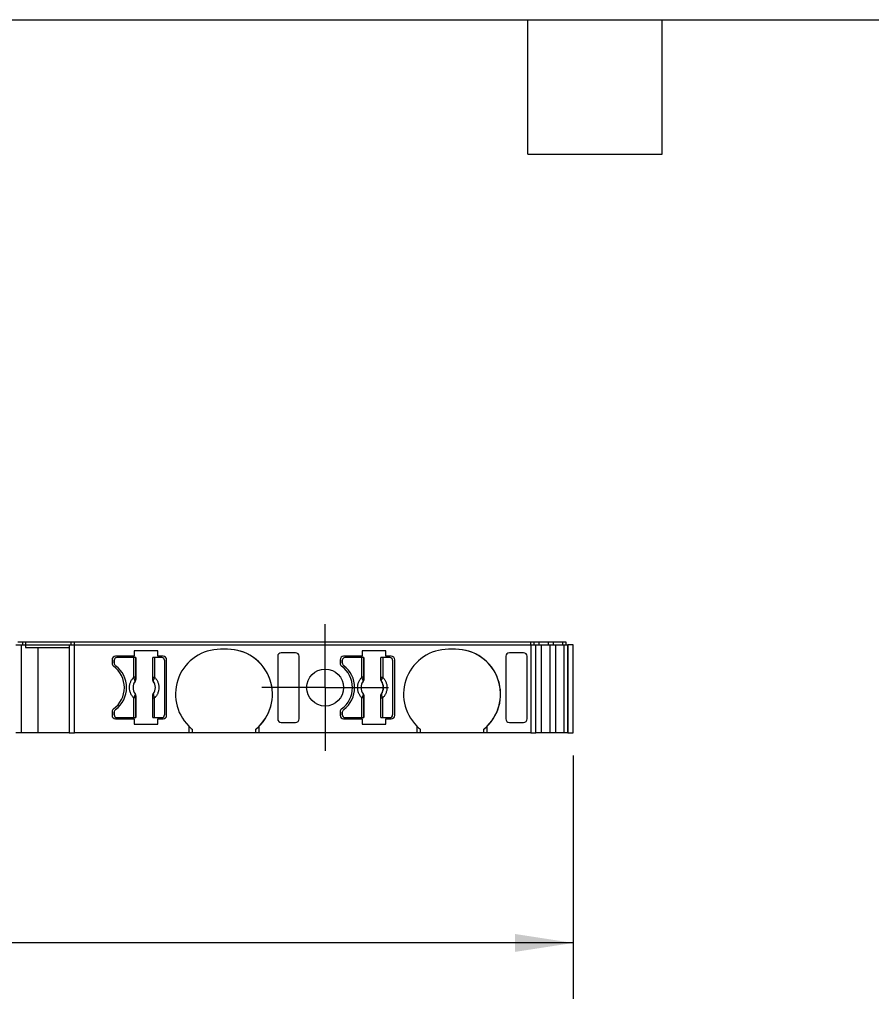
# Model space of a CAD drawing. Header units: millimetres. Extents: x 6 to 273, y 6 to 210.
# Tile 4 of 7: x 107 to 155, y 154 to 210. Entities that reach past the tile are written whole.
import ezdxf

# ---------------------------------------------------------------- set-up
doc = ezdxf.new("R2010")
doc.units = ezdxf.units.MM
doc.linetypes.add('SLD-Center', pattern=[19.05, 15.24, -1.27, 1.27, -1.27])
doc.linetypes.add('SLD-Solid', pattern=[0])
doc.layers.add('CENTER', color=40, linetype='SLD-Center')
doc.layers.add('DIMENSIONS', color=140, linetype='SLD-Solid', lineweight=25)
doc.layers.add('TEXT', color=140, linetype='SLD-Solid', lineweight=25)
doc.styles.add('SLDTEXTSTYLE0', font='TXT', dxfattribs={"width": 0.7})
doc.dimstyles.new('SLDDIMSTYLE0', dxfattribs={"dimtxt": 2.158008, "dimasz": 3.302, "dimexe": 0, "dimexo": 0.0625, "dimgap": 0.539502, "dimtad": 0, "dimtih": 1, "dimtoh": 1, "dimrnd": 1e-09, "dimzin": 12, "dimdsep": 46, "dimtxsty": 'SLDTEXTSTYLE0', "dimsah": 1, "dimcen": 0.09, "dimadec": 0, "dimazin": 3, "dimtfac": 1, "dimtofl": 0, "dimtmove": 0, "dimatfit": 3, "dimfxl": 0, "dimfrac": 2, "dimtolj": 1, "dimtzin": 12, "dimarcsym": 0})

# ---------------------------------------------------------------- blocks, each defined once
blk = doc.blocks.new('_D_4')
at = {"layer": 'DIMENSIONS'}
for p, q in [((60.098, 167.837), (60.098, 154.028)), ((138.461, 167.837), (138.461, 154.028)), ((60.098, 157.203), (92.845, 157.203)), ((95.769, 157.203), (95.045, 157.203)), ((95.045, 157.203), (95.045, 153.773)), ((102.182, 157.203), (102.907, 157.203)), ((102.907, 157.203), (102.907, 153.773)), ((138.461, 157.203), (105.106, 157.203)), ((95.045, 153.773), (95.769, 153.773)), ((102.907, 153.773), (102.182, 153.773))]:
    blk.add_line(p, q, dxfattribs=at)
for points in [[(60.098, 157.203), (63.4, 156.695), (63.4, 157.711)], [(138.461, 157.203), (135.159, 157.711), (135.159, 156.695)]]:
    blk.add_solid(points, dxfattribs=at)
at = {"layer": 'DIMENSIONS', "char_height": 2.1167, "attachment_point": 1, "style": 'SLDTEXTSTYLE0'}
for s, insert in [('78.4', (95.769, 160.414)), ('3.09', (95.769, 156.501))]:
    blk.add_mtext(s, dxfattribs=dict(at, insert=insert))
blk = doc.blocks.new('SW_CENTERMARKSYMBOL_0')
at = {"layer": 'CENTER', "color": 0}
for p, q in [((0, 2.54), (0, 3.59)), ((0, 0), (0, 2.54)), ((-2.54, 0), (-3.59, 0)), ((0, 0), (-2.54, 0)), ((0, 0), (0, -2.54)), ((0, 0), (2.54, 0)), ((2.54, 0), (3.59, 0)), ((0, -2.54), (0, -3.59))]:
    blk.add_line(p, q, dxfattribs=at)

msp = doc.modelspace()

# ---------------------------------------------------------------- linework, layer by layer
for p, q in [((107.244, 174.257), (106.948, 174.257)), ((107.244, 174.107), (107.244, 174.257)), ((107.414, 174.257), (107.244, 174.257)), ((107.414, 174.107), (107.414, 174.257)), ((109.975, 174.257), (107.414, 174.257)), ((109.975, 174.107), (109.975, 174.257)), ((110.175, 174.257), (109.975, 174.257)), ((110.175, 174.107), (110.175, 174.257)), ((136.06, 174.257), (110.175, 174.257)), ((136.06, 174.107), (136.06, 174.257)), ((136.253, 174.257), (136.06, 174.257)), ((136.253, 174.107), (136.253, 174.257)), ((136.536, 174.257), (136.253, 174.257)), ((136.536, 174.107), (136.536, 174.257)), ((137.065, 174.257), (136.536, 174.257)), ((137.065, 174.107), (137.065, 174.257)), ((137.338, 174.257), (137.065, 174.257)), ((137.338, 174.107), (137.338, 174.257)), ((137.865, 174.257), (137.338, 174.257)), ((137.865, 174.107), (137.865, 174.257)), ((138.054, 174.257), (137.865, 174.257)), ((138.054, 174.107), (138.054, 174.257)), ((138.061, 174.257), (138.054, 174.257)), ((138.061, 174.107), (138.061, 174.257)), ((106.848, 174.107), (107.173, 174.107)), ((107.173, 169.107), (107.173, 174.107)), ((107.173, 174.107), (107.399, 174.107)), ((107.399, 174.107), (107.399, 173.957)), ((107.399, 174.107), (109.875, 174.107)), ((107.399, 173.957), (109.875, 173.957)), ((108.082, 173.957), (108.082, 169.107)), ((109.875, 174.107), (109.875, 169.107)), ((109.875, 174.107), (110.175, 174.107)), ((110.175, 174.107), (136.06, 174.107)), ((110.175, 169.107), (110.175, 174.107)), ((113.548, 173.757), (113.548, 173.457)), ((114.888, 173.757), (113.548, 173.757)), ((114.888, 173.457), (114.888, 173.757)), ((118.848, 173.857), (118.448, 173.857)), ((122.707, 173.657), (121.898, 173.657)), ((127.828, 173.757), (126.488, 173.757)), ((126.488, 173.757), (126.488, 173.457)), ((127.828, 173.457), (127.828, 173.757)), ((131.788, 173.857), (131.388, 173.857)), ((135.647, 173.657), (134.838, 173.657)), ((136.06, 174.107), (136.06, 169.107)), ((136.06, 174.107), (136.349, 174.107)), ((136.349, 169.107), (136.349, 174.107)), ((136.349, 174.107), (136.651, 174.107)), ((136.651, 174.107), (136.651, 169.107)), ((136.651, 174.107), (137.143, 174.107)), ((137.143, 174.107), (137.143, 169.107)), ((137.143, 174.107), (137.453, 174.107)), ((137.453, 174.107), (137.453, 169.107)), ((137.453, 174.107), (137.943, 174.107)), ((137.943, 169.107), (137.943, 174.107)), ((137.943, 174.107), (138.15, 174.107)), ((138.15, 174.107), (138.15, 169.107)), ((138.161, 174.107), (138.15, 174.107)), ((138.161, 169.107), (138.161, 174.107)), ((138.461, 174.107), (138.161, 174.107)), ((138.461, 169.107), (138.461, 174.107)), ((112.298, 173.257), (112.298, 173.057)), ((112.423, 173.232), (112.423, 173.082)), ((112.423, 173.232), (112.423, 173.232)), ((112.423, 173.082), (112.423, 173.232)), ((112.423, 173.082), (112.423, 173.082)), ((113.548, 173.457), (112.498, 173.457)), ((113.532, 173.382), (112.573, 173.382)), ((113.532, 172.269), (113.532, 173.382)), ((113.631, 173.382), (113.532, 173.382)), ((113.631, 173.382), (113.631, 172.269)), ((113.641, 173.382), (113.631, 173.382)), ((113.641, 173.382), (113.641, 172.158)), ((114.606, 172.158), (114.606, 173.382)), ((114.616, 173.382), (114.606, 173.382)), ((114.616, 172.269), (114.616, 173.382)), ((114.715, 173.382), (114.616, 173.382)), ((114.715, 173.382), (114.715, 172.269)), ((115.123, 173.382), (114.715, 173.382)), ((115.198, 173.457), (114.888, 173.457)), ((115.273, 173.232), (115.273, 170.132)), ((115.398, 170.107), (115.398, 173.257)), ((115.398, 173.257), (115.398, 173.257)), ((115.398, 170.107), (115.398, 173.257)), ((121.698, 173.456), (121.698, 169.908)), ((122.907, 169.908), (122.907, 173.456)), ((122.907, 169.908), (122.907, 173.456)), ((125.238, 173.257), (125.238, 173.057)), ((125.363, 173.232), (125.363, 173.082)), ((125.363, 173.232), (125.363, 173.232)), ((125.363, 173.082), (125.363, 173.232)), ((125.363, 173.082), (125.363, 173.082)), ((126.488, 173.457), (125.438, 173.457)), ((126.472, 173.382), (125.513, 173.382)), ((126.472, 172.269), (126.472, 173.382)), ((126.571, 173.382), (126.472, 173.382)), ((126.571, 173.382), (126.571, 172.269)), ((126.581, 173.382), (126.571, 173.382)), ((126.581, 173.382), (126.581, 172.158)), ((127.546, 172.158), (127.546, 173.382)), ((127.556, 173.382), (127.546, 173.382)), ((127.556, 172.269), (127.556, 173.382)), ((127.655, 173.382), (127.556, 173.382)), ((127.655, 173.382), (127.655, 172.269)), ((128.063, 173.382), (127.655, 173.382)), ((128.138, 173.457), (127.828, 173.457)), ((128.213, 173.232), (128.213, 170.132)), ((128.338, 170.107), (128.338, 173.257)), ((128.338, 173.257), (128.338, 173.257)), ((128.338, 170.107), (128.338, 173.257)), ((134.638, 173.456), (134.638, 169.908)), ((135.847, 169.908), (135.847, 173.456)), ((135.847, 169.908), (135.847, 173.456)), ((112.503, 172.922), (112.503, 172.922)), ((125.443, 172.922), (125.443, 172.922)), ((113.631, 172.269), (113.532, 172.269)), ((113.604, 172.045), (113.605, 172.044)), ((113.641, 172.158), (113.634, 172.161)), ((114.606, 172.158), (114.613, 172.161)), ((114.616, 172.269), (114.715, 172.269)), ((114.642, 172.044), (114.643, 172.045)), ((126.571, 172.269), (126.472, 172.269)), ((126.544, 172.045), (126.545, 172.044)), ((126.581, 172.158), (126.574, 172.161)), ((127.546, 172.158), (127.553, 172.161)), ((127.556, 172.269), (127.655, 172.269)), ((127.582, 172.044), (127.583, 172.045)), ((113.532, 169.982), (113.532, 171.095)), ((113.631, 171.095), (113.532, 171.095)), ((113.605, 171.32), (113.604, 171.319)), ((113.631, 171.095), (113.631, 169.982)), ((113.641, 171.206), (113.634, 171.203)), ((113.641, 171.206), (113.641, 169.982)), ((114.606, 169.982), (114.606, 171.206)), ((114.613, 171.203), (114.606, 171.206)), ((114.616, 169.982), (114.616, 171.095)), ((114.616, 171.095), (114.715, 171.095)), ((114.643, 171.319), (114.642, 171.32)), ((114.715, 169.982), (114.715, 171.095)), ((126.472, 169.982), (126.472, 171.095)), ((126.571, 171.095), (126.472, 171.095)), ((126.545, 171.32), (126.544, 171.319)), ((126.571, 171.095), (126.571, 169.982)), ((126.581, 171.206), (126.574, 171.203)), ((126.581, 171.206), (126.581, 169.982)), ((127.546, 169.982), (127.546, 171.206)), ((127.553, 171.203), (127.546, 171.206)), ((127.556, 169.982), (127.556, 171.095)), ((127.556, 171.095), (127.655, 171.095)), ((127.583, 171.319), (127.582, 171.32)), ((127.655, 169.982), (127.655, 171.095)), ((112.298, 170.307), (112.298, 170.107)), ((112.423, 170.282), (112.423, 170.132)), ((112.423, 170.132), (112.423, 170.282)), ((112.423, 170.282), (112.423, 170.282)), ((112.503, 170.442), (112.503, 170.442)), ((125.238, 170.307), (125.238, 170.107)), ((125.363, 170.282), (125.363, 170.132)), ((125.363, 170.282), (125.363, 170.282)), ((125.363, 170.132), (125.363, 170.282)), ((125.443, 170.442), (125.443, 170.442)), ((112.423, 170.132), (112.423, 170.132)), ((112.498, 169.907), (113.548, 169.907)), ((112.573, 169.982), (113.532, 169.982)), ((113.532, 169.982), (113.631, 169.982)), ((113.548, 169.907), (113.548, 169.607)), ((113.631, 169.982), (113.641, 169.982)), ((114.606, 169.982), (114.616, 169.982)), ((114.616, 169.982), (114.715, 169.982)), ((114.715, 169.982), (115.123, 169.982)), ((114.888, 169.607), (114.888, 169.907)), ((114.888, 169.907), (115.198, 169.907)), ((115.398, 170.107), (115.398, 170.107)), ((125.363, 170.132), (125.363, 170.132)), ((125.438, 169.907), (126.488, 169.907)), ((125.513, 169.982), (126.472, 169.982)), ((126.472, 169.982), (126.571, 169.982)), ((126.488, 169.907), (126.488, 169.607)), ((126.571, 169.982), (126.581, 169.982)), ((127.546, 169.982), (127.556, 169.982)), ((127.556, 169.982), (127.655, 169.982)), ((127.655, 169.982), (128.063, 169.982)), ((127.828, 169.607), (127.828, 169.907)), ((127.828, 169.907), (128.138, 169.907)), ((128.338, 170.107), (128.338, 170.107)), ((113.548, 169.607), (114.888, 169.607)), ((116.648, 169.501), (116.648, 169.107)), ((116.848, 169.321), (116.848, 169.107)), ((120.448, 169.107), (120.448, 169.321)), ((120.648, 169.107), (120.648, 169.501)), ((121.898, 169.707), (122.707, 169.707)), ((126.488, 169.607), (127.828, 169.607)), ((129.588, 169.501), (129.588, 169.107)), ((129.788, 169.321), (129.788, 169.107)), ((133.388, 169.107), (133.388, 169.321)), ((133.588, 169.107), (133.588, 169.501)), ((134.838, 169.707), (135.647, 169.707)), ((107.173, 169.107), (106.848, 169.107)), ((108.082, 169.107), (107.173, 169.107)), ((109.875, 169.107), (108.082, 169.107)), ((109.875, 169.107), (110.175, 169.107)), ((116.648, 169.107), (110.175, 169.107)), ((116.848, 169.107), (116.648, 169.107)), ((120.448, 169.107), (116.848, 169.107)), ((120.648, 169.107), (120.448, 169.107)), ((129.588, 169.107), (120.648, 169.107)), ((129.788, 169.107), (129.588, 169.107)), ((133.388, 169.107), (129.788, 169.107)), ((133.588, 169.107), (133.388, 169.107)), ((136.06, 169.107), (133.588, 169.107)), ((136.06, 169.107), (136.349, 169.107)), ((136.651, 169.107), (136.349, 169.107)), ((137.143, 169.107), (136.651, 169.107)), ((137.453, 169.107), (137.143, 169.107)), ((137.943, 169.107), (137.453, 169.107)), ((138.15, 169.107), (137.943, 169.107)), ((138.15, 169.107), (138.161, 169.107)), ((138.161, 169.107), (138.461, 169.107))]:
    msp.add_line(p, q)
msp.add_circle((124.388, 171.682), 1.05)
for centre, radius, start, end in [((118.448, 171.307), 2.55, 90, 225.0991), ((118.848, 171.307), 2.55, 314.9008, 90), ((118.848, 171.307), 2.55, 308.8623, 90), ((131.388, 171.307), 2.55, 90, 225.0991), ((131.788, 171.307), 2.55, 314.9008, 90), ((131.788, 171.307), 2.55, 308.8623, 90), ((112.498, 173.257), 0.2, 90, 180), ((112.573, 173.232), 0.15, 90, 180), ((112.573, 173.232), 0.15, 90, 180), ((112.623, 173.082), 0.2, 180, 233.1301), ((112.623, 173.082), 0.2, 180, 233.1301), ((115.123, 173.232), 0.15, 0, 90), ((115.198, 173.257), 0.2, 0, 90), ((115.198, 173.257), 0.2, 0, 90), ((125.438, 173.257), 0.2, 90, 180), ((125.513, 173.232), 0.15, 90, 180), ((125.513, 173.232), 0.15, 90, 180), ((125.563, 173.082), 0.2, 180, 233.1301), ((125.563, 173.082), 0.2, 180, 233.1301), ((128.063, 173.232), 0.15, 0, 90), ((128.138, 173.257), 0.2, 0, 90), ((128.138, 173.257), 0.2, 0, 90), ((112.498, 173.057), 0.2, 180, 233.9681), ((111.498, 171.682), 1.5, 306.0319, 53.9681), ((111.573, 171.682), 1.55, 306.8699, 53.1301), ((111.573, 171.682), 1.55, 306.8699, 53.1301), ((125.438, 173.057), 0.2, 180, 233.9681), ((124.438, 171.682), 1.5, 306.0319, 53.9681), ((124.513, 171.682), 1.55, 306.8699, 53.1301), ((124.513, 171.682), 1.55, 306.8699, 53.1301), ((114.123, 171.682), 0.634, 145.0833, 214.9167), ((114.123, 171.682), 0.633, 145.0503, 214.9496), ((113.57, 172.175), 0.066, 289.9615, 346.8945), ((114.677, 172.175), 0.066, 193.1055, 250.0385), ((114.123, 171.682), 0.633, 325.0503, 34.9496), ((114.123, 171.682), 0.634, 325.0833, 34.9167), ((127.063, 171.682), 0.634, 145.0833, 214.9167), ((127.063, 171.682), 0.633, 145.0503, 214.9496), ((126.51, 172.175), 0.066, 289.9615, 346.8945), ((127.617, 172.175), 0.066, 193.1055, 250.0385), ((127.063, 171.682), 0.633, 325.0503, 34.9496), ((127.063, 171.682), 0.634, 325.0833, 34.9167), ((113.57, 171.188), 0.066, 13.1055, 70.0385), ((114.677, 171.188), 0.066, 109.9615, 166.8945), ((126.51, 171.188), 0.066, 13.1055, 70.0385), ((127.617, 171.188), 0.066, 109.9615, 166.8945), ((112.498, 170.307), 0.2, 126.0319, 180), ((112.623, 170.282), 0.2, 126.8699, 180), ((112.623, 170.282), 0.2, 126.8699, 180), ((125.438, 170.307), 0.2, 126.0319, 180), ((125.563, 170.282), 0.2, 126.8699, 180), ((125.563, 170.282), 0.2, 126.8699, 180), ((112.498, 170.107), 0.2, 180, 270), ((112.573, 170.132), 0.15, 180, 270), ((112.573, 170.132), 0.15, 180, 270), ((115.123, 170.132), 0.15, 270, 0), ((115.198, 170.107), 0.2, 270, 0), ((115.198, 170.107), 0.2, 270, 0), ((125.438, 170.107), 0.2, 180, 270), ((125.513, 170.132), 0.15, 180, 270), ((125.513, 170.132), 0.15, 180, 270), ((128.063, 170.132), 0.15, 270, 0), ((128.138, 170.107), 0.2, 270, 0), ((128.138, 170.107), 0.2, 270, 0), ((118.448, 171.307), 2.55, 225.0991, 231.1377), ((118.848, 171.307), 2.55, 308.8623, 314.9008), ((131.388, 171.307), 2.55, 225.0991, 231.1377), ((131.788, 171.307), 2.55, 308.8623, 314.9008)]:
    msp.add_arc(centre, radius, start, end)
for centre, major_axis, start_param, end_param in [((121.898, 173.456), (0, -0.201), 3.141592, 4.712388), ((122.707, 173.456), (0, -0.201), 1.570796, 3.141592), ((134.838, 173.456), (0, -0.201), 3.141592, 4.712388), ((135.647, 173.456), (0, -0.201), 1.570796, 3.141592), ((121.898, 169.908), (0, 0.201), 1.570797, 3.141593), ((122.707, 169.908), (0, 0.201), 3.141593, 4.71239), ((134.838, 169.908), (0, 0.201), 1.570797, 3.141593), ((135.647, 169.908), (0, 0.201), 3.141593, 4.71239)]:
    msp.add_ellipse(centre, major_axis=major_axis, ratio=0.996195, start_param=start_param, end_param=end_param)
for points, knots in [([(113.532, 171.095), (113.514, 171.114), (113.478, 171.152), (113.432, 171.215), (113.391, 171.282), (113.344, 171.379), (113.301, 171.513), (113.285, 171.682), (113.301, 171.851), (113.352, 172.009), (113.428, 172.152), (113.497, 172.23), (113.532, 172.269)], [0, 0, 0, 0, 0.06027, 0.120056, 0.179893, 0.240314, 0.370015, 0.500128, 0.629829, 0.759943, 0.879871, 1, 1, 1, 1]), ([(113.593, 172.113), (113.588, 172.123), (113.579, 172.144), (113.563, 172.182), (113.547, 172.225), (113.537, 172.254), (113.532, 172.269)], [0, 0, 0, 0, 0.220475, 0.499075, 0.748119, 1, 1, 1, 1]), ([(113.604, 172.045), (113.605, 172.05), (113.608, 172.06), (113.605, 172.078), (113.6, 172.096), (113.595, 172.108), (113.593, 172.113)], [0, 0, 0, 0, 0.306881, 0.575882, 0.806979, 1, 1, 1, 1]), ([(113.634, 172.161), (113.634, 172.144), (113.633, 172.103), (113.615, 172.067), (113.604, 172.045)], [0, 0, 0, 0, 0.389276, 1, 1, 1, 1]), ([(113.641, 172.158), (113.641, 172.152), (113.641, 172.146), (113.64, 172.139), (113.639, 172.133), (113.638, 172.126), (113.637, 172.12), (113.636, 172.114), (113.634, 172.107), (113.633, 172.101), (113.632, 172.098), (113.631, 172.095), (113.63, 172.092), (113.627, 172.086), (113.625, 172.08), (113.622, 172.074), (113.621, 172.071), (113.619, 172.068), (113.618, 172.065), (113.614, 172.058), (113.61, 172.051), (113.605, 172.044)], [0, 0, 0, 0, 0.0000193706, 0.0000193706, 0.0000193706, 0.0000387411, 0.0000387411, 0.0000387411, 0.0000581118, 0.0000581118, 0.0000581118, 0.0000677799, 0.0000677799, 0.0000677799, 0.0000871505, 0.0000871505, 0.0000871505, 0.0000968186, 0.0000968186, 0.0000968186, 0.0001214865, 0.0001214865, 0.0001214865, 0.0001214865]), ([(113.631, 172.269), (113.632, 172.248), (113.632, 172.21), (113.634, 172.176), (113.634, 172.161)], [0, 0, 0, 0, 0.521485, 1, 1, 1, 1]), ([(114.642, 172.044), (114.638, 172.05), (114.635, 172.055), (114.632, 172.061), (114.628, 172.066), (114.626, 172.072), (114.623, 172.078), (114.62, 172.084), (114.618, 172.09), (114.616, 172.096), (114.615, 172.099), (114.614, 172.102), (114.613, 172.105), (114.611, 172.112), (114.61, 172.118), (114.609, 172.124), (114.608, 172.127), (114.608, 172.131), (114.608, 172.134), (114.607, 172.142), (114.606, 172.15), (114.606, 172.158)], [0, 0, 0, 0, 0.0000193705, 0.0000193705, 0.0000193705, 0.0000387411, 0.0000387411, 0.0000387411, 0.0000581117, 0.0000581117, 0.0000581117, 0.0000677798, 0.0000677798, 0.0000677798, 0.0000871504, 0.0000871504, 0.0000871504, 0.0000968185, 0.0000968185, 0.0000968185, 0.0001214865, 0.0001214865, 0.0001214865, 0.0001214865]), ([(114.613, 172.161), (114.613, 172.171), (114.614, 172.191), (114.615, 172.229), (114.615, 172.255), (114.616, 172.269)], [0, 0, 0, 0, 0.317222, 0.645084, 1, 1, 1, 1]), ([(114.643, 172.045), (114.637, 172.056), (114.625, 172.078), (114.616, 172.11), (114.612, 172.137), (114.613, 172.154), (114.613, 172.161)], [0, 0, 0, 0, 0.332097, 0.61117, 0.833934, 1, 1, 1, 1]), ([(114.715, 172.269), (114.733, 172.25), (114.769, 172.212), (114.815, 172.149), (114.856, 172.082), (114.903, 171.985), (114.946, 171.851), (114.962, 171.682), (114.946, 171.513), (114.895, 171.355), (114.819, 171.212), (114.75, 171.134), (114.715, 171.095)], [0, 0, 0, 0, 0.06027, 0.120056, 0.179893, 0.240314, 0.370015, 0.500128, 0.629829, 0.759943, 0.879871, 1, 1, 1, 1]), ([(126.472, 171.095), (126.454, 171.114), (126.418, 171.152), (126.372, 171.215), (126.331, 171.282), (126.284, 171.379), (126.241, 171.513), (126.225, 171.682), (126.241, 171.851), (126.292, 172.009), (126.368, 172.152), (126.437, 172.23), (126.472, 172.269)], [0, 0, 0, 0, 0.06027, 0.120056, 0.179893, 0.240314, 0.370015, 0.500128, 0.629829, 0.759943, 0.879871, 1, 1, 1, 1]), ([(126.533, 172.113), (126.528, 172.123), (126.519, 172.144), (126.503, 172.182), (126.487, 172.225), (126.477, 172.254), (126.472, 172.269)], [0, 0, 0, 0, 0.220475, 0.499075, 0.748119, 1, 1, 1, 1]), ([(126.544, 172.045), (126.545, 172.05), (126.548, 172.06), (126.545, 172.078), (126.54, 172.096), (126.535, 172.108), (126.533, 172.113)], [0, 0, 0, 0, 0.306881, 0.575882, 0.806979, 1, 1, 1, 1]), ([(126.574, 172.161), (126.574, 172.144), (126.573, 172.103), (126.555, 172.067), (126.544, 172.045)], [0, 0, 0, 0, 0.389276, 1, 1, 1, 1]), ([(126.581, 172.158), (126.581, 172.152), (126.581, 172.146), (126.58, 172.139), (126.579, 172.133), (126.578, 172.126), (126.577, 172.12), (126.576, 172.114), (126.574, 172.107), (126.573, 172.101), (126.572, 172.098), (126.571, 172.095), (126.57, 172.092), (126.567, 172.086), (126.565, 172.08), (126.562, 172.074), (126.561, 172.071), (126.559, 172.068), (126.558, 172.065), (126.554, 172.058), (126.55, 172.051), (126.545, 172.044)], [0, 0, 0, 0, 0.0000193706, 0.0000193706, 0.0000193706, 0.0000387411, 0.0000387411, 0.0000387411, 0.0000581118, 0.0000581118, 0.0000581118, 0.0000677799, 0.0000677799, 0.0000677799, 0.0000871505, 0.0000871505, 0.0000871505, 0.0000968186, 0.0000968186, 0.0000968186, 0.0001214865, 0.0001214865, 0.0001214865, 0.0001214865]), ([(126.571, 172.269), (126.572, 172.248), (126.572, 172.21), (126.574, 172.176), (126.574, 172.161)], [0, 0, 0, 0, 0.521485, 1, 1, 1, 1]), ([(127.582, 172.044), (127.578, 172.05), (127.575, 172.055), (127.572, 172.061), (127.568, 172.066), (127.566, 172.072), (127.563, 172.078), (127.56, 172.084), (127.558, 172.09), (127.556, 172.096), (127.555, 172.099), (127.554, 172.102), (127.553, 172.105), (127.551, 172.112), (127.55, 172.118), (127.549, 172.124), (127.548, 172.127), (127.548, 172.131), (127.548, 172.134), (127.547, 172.142), (127.546, 172.15), (127.546, 172.158)], [0, 0, 0, 0, 0.0000193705, 0.0000193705, 0.0000193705, 0.0000387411, 0.0000387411, 0.0000387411, 0.0000581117, 0.0000581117, 0.0000581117, 0.0000677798, 0.0000677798, 0.0000677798, 0.0000871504, 0.0000871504, 0.0000871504, 0.0000968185, 0.0000968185, 0.0000968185, 0.0001214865, 0.0001214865, 0.0001214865, 0.0001214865]), ([(127.553, 172.161), (127.553, 172.171), (127.554, 172.191), (127.555, 172.229), (127.555, 172.255), (127.556, 172.269)], [0, 0, 0, 0, 0.3172218, 0.6450837, 1, 1, 1, 1]), ([(127.583, 172.045), (127.577, 172.056), (127.565, 172.078), (127.556, 172.11), (127.552, 172.137), (127.553, 172.154), (127.553, 172.161)], [0, 0, 0, 0, 0.332097, 0.61117, 0.833934, 1, 1, 1, 1]), ([(127.655, 172.269), (127.673, 172.25), (127.709, 172.212), (127.755, 172.149), (127.796, 172.082), (127.843, 171.985), (127.886, 171.851), (127.902, 171.682), (127.886, 171.513), (127.835, 171.355), (127.759, 171.212), (127.69, 171.134), (127.655, 171.095)], [0, 0, 0, 0, 0.06027, 0.120056, 0.179893, 0.240314, 0.370015, 0.500128, 0.629829, 0.759943, 0.879871, 1, 1, 1, 1]), ([(113.604, 171.319), (113.61, 171.308), (113.622, 171.286), (113.631, 171.254), (113.635, 171.227), (113.634, 171.21), (113.634, 171.203)], [0, 0, 0, 0, 0.332097, 0.61117, 0.833934, 1, 1, 1, 1]), ([(113.605, 171.32), (113.609, 171.314), (113.612, 171.309), (113.615, 171.303), (113.619, 171.298), (113.621, 171.292), (113.624, 171.286), (113.627, 171.28), (113.629, 171.274), (113.631, 171.268), (113.632, 171.265), (113.633, 171.262), (113.634, 171.259), (113.636, 171.252), (113.637, 171.246), (113.638, 171.24), (113.639, 171.237), (113.639, 171.233), (113.639, 171.23), (113.64, 171.222), (113.641, 171.214), (113.641, 171.206)], [0, 0, 0, 0, 0.0000193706, 0.0000193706, 0.0000193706, 0.0000387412, 0.0000387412, 0.0000387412, 0.0000581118, 0.0000581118, 0.0000581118, 0.0000677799, 0.0000677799, 0.0000677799, 0.0000871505, 0.0000871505, 0.0000871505, 0.0000968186, 0.0000968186, 0.0000968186, 0.0001214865, 0.0001214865, 0.0001214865, 0.0001214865]), ([(113.634, 171.203), (113.634, 171.193), (113.633, 171.172), (113.632, 171.135), (113.632, 171.109), (113.631, 171.095)], [0, 0, 0, 0, 0.3172218, 0.6450837, 1, 1, 1, 1]), ([(114.606, 171.206), (114.606, 171.212), (114.606, 171.218), (114.607, 171.225), (114.608, 171.231), (114.609, 171.238), (114.61, 171.244), (114.611, 171.25), (114.613, 171.257), (114.614, 171.263), (114.615, 171.266), (114.616, 171.269), (114.617, 171.272), (114.62, 171.278), (114.622, 171.284), (114.625, 171.29), (114.626, 171.293), (114.628, 171.296), (114.629, 171.299), (114.633, 171.306), (114.637, 171.313), (114.642, 171.32)], [0, 0, 0, 0, 0.0000193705, 0.0000193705, 0.0000193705, 0.0000387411, 0.0000387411, 0.0000387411, 0.0000581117, 0.0000581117, 0.0000581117, 0.0000677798, 0.0000677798, 0.0000677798, 0.0000871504, 0.0000871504, 0.0000871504, 0.0000968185, 0.0000968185, 0.0000968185, 0.0001214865, 0.0001214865, 0.0001214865, 0.0001214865]), ([(114.613, 171.203), (114.613, 171.22), (114.614, 171.261), (114.632, 171.297), (114.643, 171.319)], [0, 0, 0, 0, 0.389276, 1, 1, 1, 1]), ([(114.616, 171.095), (114.615, 171.116), (114.615, 171.154), (114.613, 171.188), (114.613, 171.203)], [0, 0, 0, 0, 0.5214849, 1, 1, 1, 1]), ([(114.643, 171.319), (114.642, 171.314), (114.639, 171.304), (114.642, 171.286), (114.647, 171.268), (114.652, 171.256), (114.654, 171.25)], [0, 0, 0, 0, 0.306881, 0.575882, 0.806979, 1, 1, 1, 1]), ([(126.544, 171.319), (126.55, 171.308), (126.562, 171.286), (126.571, 171.254), (126.575, 171.227), (126.574, 171.21), (126.574, 171.203)], [0, 0, 0, 0, 0.332097, 0.61117, 0.833934, 1, 1, 1, 1]), ([(126.545, 171.32), (126.549, 171.314), (126.552, 171.309), (126.555, 171.303), (126.559, 171.298), (126.561, 171.292), (126.564, 171.286), (126.567, 171.28), (126.569, 171.274), (126.571, 171.268), (126.572, 171.265), (126.573, 171.262), (126.574, 171.259), (126.576, 171.252), (126.577, 171.246), (126.578, 171.24), (126.579, 171.237), (126.579, 171.233), (126.579, 171.23), (126.58, 171.222), (126.581, 171.214), (126.581, 171.206)], [0, 0, 0, 0, 0.0000193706, 0.0000193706, 0.0000193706, 0.0000387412, 0.0000387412, 0.0000387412, 0.0000581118, 0.0000581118, 0.0000581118, 0.0000677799, 0.0000677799, 0.0000677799, 0.0000871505, 0.0000871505, 0.0000871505, 0.0000968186, 0.0000968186, 0.0000968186, 0.0001214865, 0.0001214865, 0.0001214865, 0.0001214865]), ([(126.574, 171.203), (126.574, 171.193), (126.573, 171.172), (126.572, 171.135), (126.572, 171.109), (126.571, 171.095)], [0, 0, 0, 0, 0.3172218, 0.6450837, 1, 1, 1, 1]), ([(127.546, 171.206), (127.546, 171.217), (127.547, 171.228), (127.549, 171.238), (127.55, 171.244), (127.551, 171.249), (127.552, 171.255), (127.554, 171.26), (127.555, 171.265), (127.557, 171.27), (127.559, 171.276), (127.561, 171.281), (127.563, 171.286), (127.565, 171.291), (127.568, 171.296), (127.57, 171.301), (127.574, 171.307), (127.578, 171.314), (127.582, 171.32)], [0, 0, 0, 0, 0.0000330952, 0.0000330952, 0.0000330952, 0.0000495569, 0.0000495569, 0.0000495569, 0.0000660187, 0.0000660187, 0.0000660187, 0.0000824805, 0.0000824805, 0.0000824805, 0.0000989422, 0.0000989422, 0.0000989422, 0.0001212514, 0.0001212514, 0.0001212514, 0.0001212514]), ([(127.553, 171.203), (127.553, 171.22), (127.554, 171.261), (127.572, 171.297), (127.583, 171.319)], [0, 0, 0, 0, 0.389276, 1, 1, 1, 1]), ([(127.556, 171.095), (127.555, 171.116), (127.555, 171.154), (127.553, 171.188), (127.553, 171.203)], [0, 0, 0, 0, 0.5214849, 1, 1, 1, 1]), ([(127.583, 171.319), (127.582, 171.314), (127.579, 171.304), (127.582, 171.286), (127.587, 171.268), (127.592, 171.256), (127.594, 171.25)], [0, 0, 0, 0, 0.306881, 0.575882, 0.806979, 1, 1, 1, 1])]:
    msp.add_open_spline(points, degree=3, knots=knots)
for points in [[(114.643, 172.045), (114.637, 172.06), (114.64, 172.083), (114.654, 172.113)], [(114.654, 172.113), (114.674, 172.155), (114.696, 172.212), (114.715, 172.269)], [(127.583, 172.045), (127.577, 172.06), (127.58, 172.083), (127.594, 172.113)], [(127.594, 172.113), (127.614, 172.155), (127.636, 172.212), (127.655, 172.269)], [(113.593, 171.25), (113.573, 171.209), (113.551, 171.152), (113.532, 171.095)], [(113.604, 171.319), (113.61, 171.304), (113.607, 171.281), (113.593, 171.25)], [(114.715, 171.095), (114.696, 171.152), (114.674, 171.209), (114.654, 171.25)], [(126.533, 171.25), (126.513, 171.209), (126.491, 171.152), (126.472, 171.095)], [(126.544, 171.319), (126.55, 171.304), (126.547, 171.281), (126.533, 171.25)], [(127.655, 171.095), (127.636, 171.152), (127.614, 171.209), (127.594, 171.25)]]:
    msp.add_open_spline(points, degree=3)
at = {"layer": 'TEXT'}
for p, q in [((6.35, 209.55), (273.05, 209.55)), ((135.89, 201.93), (135.89, 209.55)), ((143.51, 201.93), (143.51, 209.55)), ((135.89, 201.93), (143.51, 201.93))]:
    msp.add_line(p, q, dxfattribs=at)

# ---------------------------------------------------------------- block references
at = {"layer": 'CENTER'}
msp.add_blockref('SW_CENTERMARKSYMBOL_0', (124.388, 171.682), dxfattribs=at)

# ---------------------------------------------------------------- dimensions: what is measured, and where the dimension line sits
at = {"layer": 'DIMENSIONS'}
dim = msp.add_linear_dim(base=(138.461, 157.203), p1=(60.098, 169.107), p2=(138.461, 169.107), angle=360, dimstyle='SLDDIMSTYLE0', dxfattribs=at)
dim.commit()
dim.dimension.update_dxf_attribs({"geometry": '_D_4', "text_midpoint": (98.976, 157.203), "dimtype": 160})

doc.saveas('drawing.dxf')
